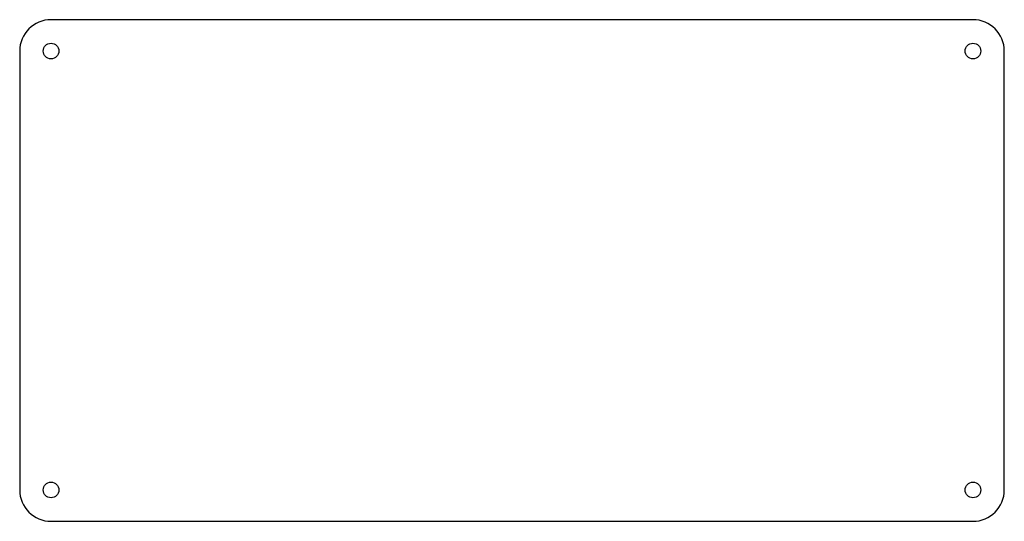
# Model space of a CAD drawing. Header units: millimetres. Extents: x 0 to 157, y -40 to 40.
import ezdxf

# ---------------------------------------------------------------- set-up
doc = ezdxf.new("R2010")
doc.units = ezdxf.units.MM

msp = doc.modelspace()

# ---------------------------------------------------------------- linework, layer by layer
at = {"color": 7, "linetype": 'Continuous', "lineweight": 25}
for p, q in [((152, 40), (5, 40)), ((0, 35), (0, -35)), ((157, -35), (157, 35)), ((5, -40), (152, -40))]:
    msp.add_line(p, q, dxfattribs=at)
for centre in [(5, 35), (152, 35), (5, -35), (152, -35)]:
    msp.add_circle(centre, 1.25, dxfattribs=at)
for centre, start, end in [((5, 35), 90, 180), ((152, 35), 0, 90), ((5, -35), 180, 270), ((152, -35), 270, 0)]:
    msp.add_arc(centre, 5, start, end, dxfattribs=at)

doc.saveas('drawing.dxf')
